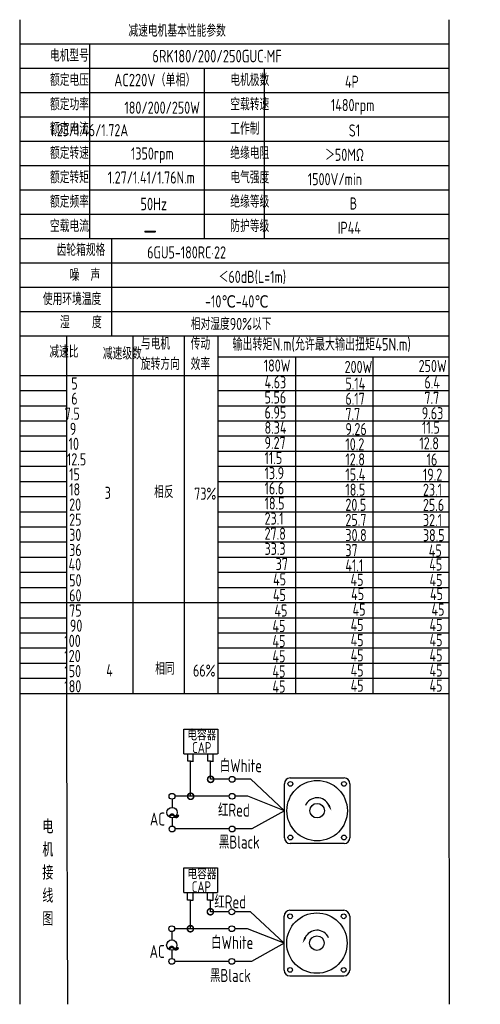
# Model space of a CAD drawing. Header units: inches. Extents: x 331 to 12887, y -474 to 4488.
# Tile 28 of 122: x 4298 to 4670, y -473 to 321. Entities that reach past the tile are written whole.
import ezdxf

# ---------------------------------------------------------------- set-up
doc = ezdxf.new("R2010")
doc.units = ezdxf.units.IN
doc.header["$LTSCALE"] = 10
doc.header["$MEASUREMENT"] = 0
for name, color, linetype in [('1轮廓实线层', 7, 'Continuous'), ('2细线层', 4, 'Continuous'), ('6文字层', 3, 'Continuous'), ('7标注层', 4, 'Continuous')]:
    doc.layers.add(name, color=color, linetype=linetype)
doc.styles.add('PC_TEXTSTYLE', font='isocp.shx', dxfattribs={"width": 0.8, "bigfont": 'HZFS.SHX'})

# ---------------------------------------------------------------- blocks, each defined once
blk = doc.blocks.new('_DotSmall')
at = {"color": 0, "linetype": 'ByBlock', "const_width": 0.5}
blk.add_lwpolyline([(-0.0625, 0, 1), (0.0625, 0, 1)], format="xyb", close=True, dxfattribs=at)

msp = doc.modelspace()

# ---------------------------------------------------------------- linework, layer by layer
at = {"layer": '1轮廓实线层'}
for p, q in [((4298.06804, 321.39463), (4298.06804, 112.71891)), ((4298.06804, 321.39463), (4298.06804, 105.41226)), ((4644.25158, 321.39463), (4644.25158, -237.262)), ((4298.06804, 108.25441), (4298.06804, -272.33846)), ((4298.06804, 100.79143), (4298.06804, -293.12767)), ((4298.06804, -218.36272), (4298.06804, -472.77713)), ((4298.06804, -237.262), (4298.06804, -472.77713)), ((4644.25158, -237.262), (4644.6417, -472.77712))]:
    msp.add_line(p, q, dxfattribs=at)
at = {"layer": '1轮廓实线层', "color": 4}
for p, q in [((4458.09721, 49.47942), (4644.25158, 49.47942)), ((4520.59725, 49.47943), (4520.59725, -222.01024)), ((4583.09725, 49.47943), (4583.09725, -222.01024)), ((4458.09721, 34.46552), (4511.74111, 34.46552))]:
    msp.add_line(p, q, dxfattribs=at)
at = {"layer": '2细线层'}
for p, q in [((4644.25158, 301.75987), (4298.06804, 301.75987)), ((4354.32825, 301.75987), (4354.32825, 144.68178)), ((4644.25158, 282.12511), (4298.06804, 282.12511)), ((4446.80532, 282.12511), (4446.80532, 144.68178)), ((4495.23569, 282.12511), (4495.23569, 144.68178)), ((4644.25158, 262.49034), (4298.06804, 262.49034)), ((4644.25158, 242.85558), (4298.06804, 242.85558)), ((4644.25158, 223.22082), (4298.06804, 223.22082)), ((4644.25158, 203.58606), (4298.06804, 203.58606)), ((4644.25158, 183.9513), (4298.06804, 183.9513)), ((4644.25158, 164.31654), (4298.06804, 164.31654)), ((4644.25158, 144.68178), (4298.06804, 144.68178)), ((4372.17791, 144.68178), (4372.17791, 66.14273)), ((4644.25158, 125.04702), (4298.06804, 125.04702)), ((4644.25158, 105.41226), (4298.06804, 105.41226)), ((4644.25158, 105.41226), (4298.06804, 105.41226)), ((4644.25158, 85.77749), (4298.06804, 85.77749)), ((4644.25158, 85.77749), (4298.06804, 85.77749)), ((4538.67207, 66.14273), (4298.06804, 66.14273)), ((4644.25158, 66.14273), (4298.06804, 66.14273)), ((4336.22588, -258.64965), (4336.22588, 66.14273)), ((4389.5476, -222.01025), (4389.5476, 66.14273)), ((4431.01333, -222.01024), (4431.01333, 66.14273)), ((4458.09721, -222.01025), (4458.09721, 66.14273)), ((4298.06804, 34.46552), (4644.25158, 34.46552)), ((4298.06804, 22.25239), (4336.22588, 22.25239)), ((4458.09721, 22.25239), (4644.25158, 22.25239)), ((4298.06804, 10.03926), (4336.22588, 10.03926)), ((4458.09721, 10.03926), (4644.25158, 10.03926)), ((4298.06804, -2.17387), (4336.22588, -2.17387)), ((4458.09721, -2.17387), (4644.25158, -2.17387)), ((4298.06804, -14.38701), (4336.22588, -14.38701)), ((4458.09721, -14.38701), (4644.25158, -14.38701)), ((4298.06804, -26.60014), (4336.22588, -26.60014)), ((4458.09721, -26.60014), (4644.25158, -26.60014)), ((4298.06804, -38.81327), (4336.22588, -38.81327)), ((4458.09721, -38.81327), (4644.25158, -38.81327)), ((4298.06804, -51.0264), (4336.22588, -51.0264)), ((4458.09721, -51.0264), (4644.25158, -51.0264)), ((4298.06804, -63.23953), (4336.22588, -63.23953)), ((4458.09721, -63.23953), (4644.25158, -63.23953)), ((4298.06804, -75.45267), (4336.22588, -75.45267)), ((4458.09721, -75.45267), (4644.25158, -75.45267)), ((4298.06804, -87.6658), (4336.22588, -87.6658)), ((4458.09721, -87.6658), (4644.25158, -87.6658)), ((4298.06804, -99.87893), (4336.22588, -99.87893)), ((4458.09721, -99.87893), (4644.25158, -99.87893)), ((4298.06804, -112.09206), (4336.22588, -112.09206)), ((4458.09721, -112.09206), (4644.25158, -112.09206)), ((4298.06804, -124.30519), (4336.22588, -124.30519)), ((4458.09721, -124.30519), (4644.25158, -124.30519)), ((4298.06804, -136.51833), (4336.22588, -136.51833)), ((4458.09721, -136.51833), (4644.25158, -136.51833)), ((4298.06804, -148.73146), (4458.09721, -148.73146)), ((4458.09721, -148.73146), (4644.25158, -148.73146)), ((4298.06804, -160.94459), (4336.22588, -160.94459)), ((4458.09721, -160.94459), (4644.25158, -160.94459)), ((4298.06804, -173.15772), (4336.22588, -173.15772)), ((4458.09721, -173.15772), (4644.25158, -173.15772)), ((4298.06804, -185.37085), (4336.22588, -185.37085)), ((4458.09721, -185.37085), (4644.25158, -185.37085)), ((4298.06804, -197.58399), (4336.22588, -197.58399)), ((4458.09721, -197.58399), (4644.25158, -197.58399)), ((4298.06804, -209.79712), (4336.22588, -209.79712)), ((4458.09721, -209.79712), (4644.25158, -209.79712)), ((4298.06804, -222.01025), (4336.22588, -222.01025)), ((4336.22588, -222.01025), (4644.25162, -222.01023)), ((4458.09721, -222.01025), (4644.25158, -222.01025)), ((4458.09724, -222.01023), (4644.25162, -222.01023)), ((4430.54544, -270.7724), (4430.54544, -250.74946)), ((4430.54544, -250.74946), (4457.79357, -250.74946)), ((4457.79357, -250.74946), (4457.79357, -270.7724)), ((4336.78954, -472.77712), (4336.22588, -258.64965)), ((4430.54544, -270.7724), (4457.68423, -270.7724)), ((4433.73978, -276.76511), (4433.73978, -270.7724)), ((4436.00394, -276.76511), (4433.73978, -276.76511)), ((4435.94035, -276.76511), (4438.2045, -276.76511)), ((4436.00394, -304.99605), (4436.00394, -276.76511)), ((4438.14091, -276.76511), (4438.14091, -270.7724)), ((4449.87574, -276.75091), (4449.87574, -270.7582)), ((4452.13989, -276.75091), (4449.87574, -276.75091)), ((4452.0763, -276.75091), (4454.34046, -276.75091)), ((4452.13989, -291.31047), (4452.13989, -276.69239)), ((4454.27687, -276.75091), (4454.27687, -270.7582)), ((4467.03969, -291.31047), (4452.13989, -291.31047)), ((4484.53469, -291.31047), (4471.75543, -291.31047)), ((4511.58906, -316.62049), (4484.53469, -291.31047)), ((4467.05064, -304.99605), (4436.00394, -304.99605)), ((4511.58906, -316.62049), (4485.35401, -331.35796)), ((4467.03969, -331.35796), (4423.41129, -331.35796)), ((4485.35401, -331.35796), (4471.75543, -331.35796)), ((4430.38809, -382.69068), (4430.38809, -362.66774)), ((4430.38809, -362.66774), (4457.63622, -362.66774)), ((4457.63622, -362.66774), (4457.63622, -382.69068)), ((4430.38809, -382.69068), (4457.52688, -382.69068)), ((4433.58243, -388.68339), (4433.58243, -382.69068)), ((4435.84659, -388.68339), (4433.58243, -388.68339)), ((4435.783, -411.80303), (4435.783, -388.68339)), ((4435.783, -388.68339), (4438.04715, -388.68339)), ((4437.98356, -388.68339), (4437.98356, -382.69068)), ((4449.71839, -388.66919), (4449.71839, -382.67648)), ((4451.98254, -388.66919), (4449.71839, -388.66919)), ((4451.91895, -388.66919), (4454.18311, -388.66919)), ((4451.91895, -398.11745), (4451.91895, -388.68127)), ((4454.11952, -388.66919), (4454.11952, -382.67648)), ((4466.81875, -398.11745), (4451.91895, -398.11745)), ((4484.31376, -398.11745), (4471.53449, -398.11745)), ((4511.36812, -423.42747), (4484.31376, -398.11745)), ((4466.8297, -411.80303), (4435.783, -411.80303)), ((4511.36812, -423.42747), (4485.13307, -438.16493)), ((4466.81875, -438.16493), (4423.19035, -438.16493)), ((4485.13307, -438.16493), (4471.53449, -438.16493)), ((4516.07312, -449.89311), (4559.59441, -449.89311))]:
    msp.add_line(p, q, dxfattribs=at)
at = {"layer": '2细线层', "color": 4}
for p, q in [((4516.29406, -290.15485), (4559.81535, -290.15485)), ((4511.58906, -338.38114), (4511.58906, -294.85985)), ((4564.52035, -294.85985), (4564.52035, -338.38114)), ((4559.81535, -343.08614), (4516.29406, -343.08614)), ((4518.22126, -343.08614), (4516.29406, -343.08614)), ((4516.07312, -396.96182), (4559.59441, -396.96182)), ((4511.36812, -445.18811), (4511.36812, -401.66682)), ((4564.29941, -401.66682), (4564.29941, -445.18811))]:
    msp.add_line(p, q, dxfattribs=at)
at = {"layer": '2细线层'}
for points in [[(4547.49321, -312.21924, 0, 0, 0), (4547.49321, -312.21924, 1.76438, 0, 0), (4549.6055, -316.74905, 0, 0, 0)], [(4528.39526, -419.02622, 0, 0, 0), (4528.39526, -419.02622, 1.76438, 0, 0), (4526.28298, -423.55602, 0, 0, 0)]]:
    msp.add_lwpolyline(points, format="xyseb", dxfattribs=at)
for centre in [(4469.39756, -291.31047), (4420.95049, -304.99605), (4469.40851, -304.99605), (4420.98938, -331.35796), (4469.39756, -331.35796), (4469.17662, -398.11745), (4420.72955, -411.80303), (4469.18757, -411.80303), (4420.76844, -438.16493), (4469.17662, -438.16493)]:
    msp.add_circle(centre, 2.35787, dxfattribs=at)
at = {"layer": '2细线层', "color": 4}
for centre, radius in [((4538.05471, -316.62049), 24.35769), ((4516.42959, -294.99538), 1.91141), ((4559.67982, -294.99538), 1.91141), ((4538.05471, -316.62049), 5.88125), ((4516.42959, -338.2456), 1.91141), ((4559.67982, -338.2456), 1.91141), ((4537.83377, -423.42747), 24.35769), ((4516.20866, -401.80236), 1.91141), ((4559.45888, -401.80236), 1.91141), ((4537.83377, -423.42747), 5.88125), ((4516.20866, -445.05258), 1.91141), ((4559.45888, -445.05258), 1.91141)]:
    msp.add_circle(centre, radius, dxfattribs=at)
for centre, start, end in [((4516.29406, -294.85985), 90, 180), ((4559.81535, -294.85985), 0, 90), ((4516.29406, -338.38114), 180, 270), ((4559.81535, -338.38114), 270, 0), ((4516.07312, -401.66682), 90, 180), ((4559.59441, -401.66682), 0, 90), ((4516.07312, -445.18811), 180, 270), ((4559.59441, -445.18811), 270, 0)]:
    msp.add_arc(centre, 4.705, start, end, dxfattribs=at)
at = {"layer": '2细线层'}
for centre in [(4538.05471, -316.62049), (4537.83377, -423.42747)]:
    msp.add_arc(centre, 10.41424, 25, 156.22351377, dxfattribs=at)
at = {"layer": '7标注层'}
for p, q in [((4420.97575, -307.35379), (4420.97996, -314.02889)), ((4436.00394, -304.99605), (4423.30836, -304.99605)), ((4482.11362, -304.99605), (4471.76638, -304.99605)), ((4511.58906, -316.62049), (4482.11362, -304.99605)), ((4420.98518, -322.32499), (4420.98938, -329.00009)), ((4435.783, -411.80303), (4423.08742, -411.80303)), ((4481.89269, -411.80303), (4471.54544, -411.80303)), ((4511.36812, -423.42747), (4481.89269, -411.80303)), ((4420.75481, -414.16076), (4420.75902, -420.83586)), ((4420.76424, -429.13196), (4420.76844, -435.80706))]:
    msp.add_line(p, q, dxfattribs=at)
for centre in [(4420.98257, -318.17694), (4420.76163, -424.98391)]:
    msp.add_circle(centre, 4.14805, dxfattribs=at)

# ---------------------------------------------------------------- block references
at = {"layer": '2细线层'}
for p, xscale, yscale, zscale, rotation in [((4452.13989, -291.31047), 9.936700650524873, 9.936700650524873, 9.936700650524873, 0.0552960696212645), ((4436.00394, -304.99605), 9.936700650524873, 9.936700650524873, 9.936700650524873, 0.0552960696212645), ((4451.91895, -398.11745), 9.93670065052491, 9.93670065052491, 9.93670065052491, 0.05529606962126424), ((4435.783, -411.80303), 9.93670065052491, 9.93670065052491, 9.93670065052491, 0.05529606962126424)]:
    msp.add_blockref('_DotSmall', p, dxfattribs=dict(at, xscale=xscale, yscale=yscale, zscale=zscale, rotation=rotation))

# ---------------------------------------------------------------- texts
at = {"layer": '6文字层', "style": 'PC_TEXTSTYLE'}
for s, insert, char_height, width, attachment_point in [('{\\C3;减速电机基本性能参数}', (4385.80797, 317.43095), 9.8173806, 114.5470827, 1), ('{\\C3;         电机型号 }', (4282.11192, 297.3699), 9.8173806, 114.5470827, 1), ('\\pi1.2095;{\\C3;      6RK180/200/250GUC·MF}', (4376.13168, 297.06039), 10.125695, 140.4563117, 1), ('{\\C3;         额定电压}', (4282.11192, 277.73514), 9.8173806, 114.5470827, 1), ('{\\C3;       AC220V（单相）}', (4341.91803, 277.77793), 10.125695, 118.1444291, 1), ('{\\C3;         电机极数}', (4427.58322, 277.73514), 9.8173806, 114.5470827, 1), ('{\\C3;         4P}', (4520.10703, 276.22815), 9.8173806, 114.5470827, 1), ('{\\C3;         额定功率}', (4282.11192, 258.10038), 9.8173806, 114.5470827, 1), ('{\\C3;             180/200/250W}', (4324.29031, 255.34605), 9.8016727, 127.912641, 1), ('{\\C3;         空载转速}', (4427.58322, 258.10038), 9.8173806, 114.5470827, 1), ('{\\C3;          1480rpm}', (4504.27065, 257.44582), 9.8173806, 114.5470827, 1), ('{\\C3;         额定电流}', (4282.11192, 238.46562), 9.8173806, 114.5470827, 1), ('{\\C3;         工作制}', (4427.58322, 238.46562), 9.8173806, 114.5470827, 1), ('{\\C3;              1.23/1.46/1.72A}', (4322.44015, 237.18553), 9.8016727, 114.3638074, 1), ('{\\C3;           S1}', (4514.1905, 236.95863), 9.8173806, 114.5470827, 1), ('{\\C3;         额定转速}', (4282.11192, 218.83086), 9.8173806, 114.5470827, 1), ('{\\C3;       1350rpm}', (4356.48975, 218.34894), 9.8016727, 114.3638074, 1), ('{\\C3;         绝缘电阻}', (4427.58322, 218.83086), 9.8173806, 114.5470827, 1), ('{\\C3;       ＞50MΩ}', (4513.08116, 217.32387), 9.8173806, 114.5470827, 1), ('{\\C3;         额定转矩}', (4282.11192, 199.1961), 9.8173806, 114.5470827, 1), ('{\\C3;       1.27/1.41/1.76N.m}', (4337.72233, 199.00148), 9.8016727, 114.3638074, 1), ('{\\C3;         电气强度}', (4427.58322, 199.1961), 9.8173806, 114.5470827, 1), ('{\\C3;  1500V/min}', (4521.5156, 197.68911), 9.8173806, 114.5470827, 1), ('{\\C3;         额定频率}', (4282.11192, 179.56134), 9.8173806, 114.5470827, 1), ('{\\C3;        50Hz}', (4358.39192, 177.79803), 10.125695, 118.1444291, 1), ('{\\C3;         绝缘等级}', (4427.58322, 179.56134), 9.8173806, 114.5470827, 1), ('{\\C3;          B}', (4519.36745, 178.05435), 9.8173806, 114.5470827, 1), ('{\\C3;         空载电流}', (4282.11192, 159.92657), 9.8173806, 114.5470827, 1), ('{\\C3;         防护等级}', (4427.58322, 159.92657), 9.8173806, 114.5470827, 1), ('{\\C3;        \\H1.6708x;—}', (4361.83751, 160.36841), 9.8173806, 114.5470827, 1), ('{\\C3;         IP44}', (4514.1905, 158.41959), 9.8173806, 114.5470827, 1), ('{\\C3;              齿轮箱规格}', (4264.99205, 140.64265), 9.8173806, 114.5470827, 1), ('{\\C3;             6GU5-180RC·22}', (4400.91351, 138.59242), 9.8173806, 114.5470827, 1), ('{\\C3;              噪  声}', (4275.46464, 120.39806), 9.8173806, 114.5470827, 1), ('{\\C3;              ＜60dB(L=1m)}', (4395.74725, 118.89754), 9.8173806, 114.5470827, 1), ('{\\C3;       使用环境温度}', (4285.33285, 101.02229), 9.8173806, 114.5470827, 1), ('{\\C3;       -10℃-40℃}', (4416.18876, 99.07043), 9.8173806, 114.5470827, 1), ('{\\C3;           湿    度}', (4281.20408, 82.32252), 9.8173806, 114.5470827, 1), ('{\\C3;      相对湿度90%以下}', (4409.16289, 80.9242), 9.8173806, 114.5470827, 1), ('{\\C3;与电机\\P旋转方向}', (4395.84328, 65.07492), 9.817381, 114.5470827, 1), ('{\\C3;传动\\P效率}', (4436.02609, 64.97205), 9.817381, 114.5470827, 1), ('{\\C3;输出转矩N.m(允许最大输出扭矩45N.m)}', (4469.69765, 64.58893), 10.125695, 176.1418605, 1), ('{\\C3;              减速比}', (4259.15173, 58.51708), 9.8173806, 114.5470827, 1), ('{\\C3;              减速级数}', (4302.3117, 57.09312), 9.8173806, 114.5470827, 1), ('{\\C3;                180W}', (4423.13403, 47.3293), 9.8173806, 114.5470827, 1), ('{\\C3;                200W}', (4488.34287, 46.22061), 9.8173806, 114.5470827, 1), ('{\\C3;                250W}', (4548.04778, 46.99559), 9.8173806, 114.5470827, 1), ('{\\C3;                   5}', (4254.39596, 32.92266), 9.8173806, 114.5470827, 1), ('{\\C3;                4.63}', (4423.77351, 33.8439), 9.8173806, 114.5470827, 1), ('{\\C3;                5.14}', (4488.98235, 32.73521), 9.8173806, 114.5470827, 1), ('{\\C3;                6.4}', (4552.73558, 33.72308), 9.8173806, 114.5470827, 1), ('{\\C3;                   6}', (4254.39596, 20.70952), 9.8173806, 114.5470827, 1), ('{\\C3;                5.56}', (4423.77351, 21.63077), 9.8173806, 114.5470827, 1), ('{\\C3;                6.17}', (4488.98235, 20.52208), 9.8173806, 114.5470827, 1), ('{\\C3;                7.7}', (4552.73558, 21.2971), 9.8173806, 114.5470827, 1), ('{\\C3;                  7.5}', (4253.53449, 8.49639), 9.8173806, 114.5470827, 1), ('{\\C3;                6.95}', (4423.77351, 9.41763), 9.8173806, 114.5470827, 1), ('{\\C3;                7.7}', (4488.98235, 8.30895), 9.8173806, 114.5470827, 1), ('{\\C3;                9.63}', (4550.60486, 8.87105), 9.8173806, 114.5470827, 1), ('{\\C3;                  9}', (4257.67055, -3.71674), 9.8173806, 114.5470827, 1), ('{\\C3;                8.34}', (4423.77351, -2.7955), 9.8173806, 114.5470827, 1), ('{\\C3;                9.26}', (4488.98235, -3.90418), 9.8173806, 114.5470827, 1), ('{\\C3;                11.5}', (4550.81798, -2.70343), 9.8173806, 114.5470827, 1), ('{\\C3;                   10}', (4252.21155, -15.78207), 9.8173806, 114.5470827, 1), ('{\\C3;                9.27}', (4423.77351, -15.00863), 9.8173806, 114.5470827, 1), ('{\\C3;                12.8}', (4548.68726, -15.34233), 9.8173806, 114.5470827, 1), ('{\\C3;                10.2}', (4488.98235, -16.11732), 9.8173806, 114.5470827, 1), ('{\\C3;                   12.5}', (4250.84551, -28.29517), 9.8173806, 114.5470827, 1), ('{\\C3;                11.5}', (4423.77351, -27.22176), 9.8173806, 114.5470827, 1), ('{\\C3;                12.8}', (4488.98235, -28.33045), 9.8173806, 114.5470827, 1), ('{\\C3;                16}', (4554.51205, -28.41767), 9.8173806, 114.5470827, 1), ('{\\C3;                13.9}', (4423.77351, -39.43489), 9.8173806, 114.5470827, 1), ('{\\C3;                   15}', (4252.67303, -40.35614), 9.8173806, 114.5470827, 1), ('{\\C3;                15.4}', (4488.98235, -40.54358), 9.8173806, 114.5470827, 1), ('{\\C3;                19.2}', (4551.53566, -40.64429), 9.8173806, 114.5470827, 1), ('{\\C3;                   18}', (4252.67303, -52.56927), 9.8173806, 114.5470827, 1), ('{\\C3;     3}', (4344.22005, -55.30472), 9.8173806, 114.5470827, 1), ('{\\C3;     相反}', (4384.09087, -54.60833), 9.8173806, 114.5470827, 1), ('{\\C3;                16.6}', (4423.77351, -51.64803), 9.8173806, 114.5470827, 1), ('{\\C3;                18.5}', (4488.98235, -52.75671), 9.8173806, 114.5470827, 1), ('{\\C3;                23.1}', (4551.53566, -52.85742), 9.8173806, 114.5470827, 1), ('{\\C3;  73%}', (4429.84756, -55.97743), 9.8173806, 114.5470827, 1), ('{\\C3;                   20}', (4252.67303, -64.7824), 9.8173806, 114.5470827, 1), ('{\\C3;                18.5}', (4423.77351, -63.86116), 9.8173806, 114.5470827, 1), ('{\\C3;                20.5}', (4488.98235, -64.96984), 9.8173806, 114.5470827, 1), ('{\\C3;                25.6}', (4551.53566, -65.07055), 9.8173806, 114.5470827, 1), ('{\\C3;                   25}', (4252.67303, -76.99553), 9.8173806, 114.5470827, 1), ('{\\C3;                23.1}', (4423.77351, -76.07429), 9.8173806, 114.5470827, 1), ('{\\C3;                25.7}', (4488.98235, -77.18298), 9.8173806, 114.5470827, 1), ('{\\C3;                32.1}', (4551.53566, -77.28369), 9.8173806, 114.5470827, 1), ('{\\C3;                   30}', (4252.67303, -89.20866), 9.8173806, 114.5470827, 1), ('{\\C3;                27.8}', (4423.77351, -88.28742), 9.8173806, 114.5470827, 1), ('{\\C3;                30.8}', (4488.98235, -89.39611), 9.8173806, 114.5470827, 1), ('{\\C3;                38.5}', (4551.53566, -89.49682), 9.8173806, 114.5470827, 1), ('{\\C3;                   36}', (4252.67303, -101.4218), 9.8173806, 114.5470827, 1), ('{\\C3;                33.3}', (4423.77351, -100.50055), 9.8173806, 114.5470827, 1), ('{\\C3;                37}', (4488.98235, -101.60924), 9.8173806, 114.5470827, 1), ('{\\C3;                45}', (4556.27806, -101.90272), 9.8173806, 114.5470827, 1), ('{\\C3;                   40}', (4252.22377, -113.09064), 9.8173806, 114.5470827, 1), ('{\\C3;                  37}', (4423.77351, -112.71369), 9.8173806, 114.5470827, 1), ('{\\C3;                41.1}', (4488.98235, -113.82237), 9.8173806, 114.5470827, 1), ('{\\C3;                45}', (4556.68135, -113.07694), 9.8173806, 114.5470827, 1), ('{\\C3;                   50}', (4252.67303, -125.84806), 9.8173806, 114.5470827, 1), ('{\\C3;                45}', (4430.67534, -125.11837), 9.8173806, 114.5470827, 1), ('{\\C3;                45}', (4493.10484, -125.51646), 9.8173806, 114.5470827, 1), ('{\\C3;                45}', (4556.862, -125.74012), 9.8173806, 114.5470827, 1), ('{\\C3;                   60}', (4252.67303, -138.06119), 9.8173806, 114.5470827, 1), ('{\\C3;                45}', (4430.56366, -137.70737), 9.8173806, 114.5470827, 1), ('{\\C3;                45}', (4493.62892, -136.91434), 9.8173806, 114.5470827, 1), ('{\\C3;                45}', (4557.26528, -136.91434), 9.8173806, 114.5470827, 1), ('{\\C3;                   75}', (4252.67303, -150.27432), 9.8173806, 114.5470827, 1), ('{\\C3;                 45}', (4427.24205, -150.26633), 9.8173806, 114.5470827, 1), ('{\\C3;                 45}', (4490.3073, -149.4733), 9.8173806, 114.5470827, 1), ('{\\C3;                 45}', (4553.94367, -149.4733), 9.8173806, 114.5470827, 1), ('{\\C3;                   90}', (4253.27907, -162.48746), 9.8173806, 114.5470827, 1), ('{\\C3;                45}', (4430.14723, -162.74473), 9.8173806, 114.5470827, 1), ('{\\C3;                45}', (4493.21249, -161.9517), 9.8173806, 114.5470827, 1), ('{\\C3;                45}', (4556.84885, -161.9517), 9.8173806, 114.5470827, 1), ('{\\C3;                  100}', (4253.27907, -174.70059), 9.8173806, 114.5470827, 1), ('{\\C3;                45}', (4493.21249, -174.16483), 9.8173806, 114.5470827, 1), ('{\\C3;                45}', (4556.84885, -174.16483), 9.8173806, 114.5470827, 1), ('{\\C3;                45}', (4430.14723, -174.95786), 9.8173806, 114.5470827, 1), ('{\\C3;                  120}', (4253.27907, -186.91372), 9.8173806, 114.5470827, 1), ('{\\C3;                45}', (4430.14456, -187.17099), 9.8173806, 114.5470827, 1), ('{\\C3;                45}', (4493.20981, -186.37797), 9.8173806, 114.5470827, 1), ('{\\C3;                45}', (4556.84618, -186.37797), 9.8173806, 114.5470827, 1), ('{\\C3;     4}', (4345.44575, -198.46119), 9.8173806, 114.5470827, 1), ('{\\C3;     相同}', (4384.91388, -197.14794), 9.8173806, 114.5470827, 1), ('{\\C3;   66%}', (4424.41863, -198.67119), 9.8173806, 114.5470827, 1), ('{\\C3;                  150}', (4253.27907, -199.12685), 9.8173806, 114.5470827, 1), ('{\\C3;                45}', (4430.14456, -199.38413), 9.8173806, 114.5470827, 1), ('{\\C3;                45}', (4493.20981, -198.5911), 9.8173806, 114.5470827, 1), ('{\\C3;                45}', (4556.84618, -198.5911), 9.8173806, 114.5470827, 1), ('{\\C3;                  180}', (4253.27907, -211.33998), 9.8173806, 114.5470827, 1), ('{\\C3;                45}', (4430.14456, -211.59726), 9.8173806, 114.5470827, 1), ('{\\C3;                45}', (4493.20981, -210.80423), 9.8173806, 114.5470827, 1), ('{\\C3;                45}', (4556.84618, -210.80423), 9.8173806, 114.5470827, 1), ('\\pi1.1505;电容器', (4432.20365, -251.16371), 8.823799, 47.4437164, 1), ('\\pi5.9929;CAP', (4431.21534, -261.28741), 8.823799, 27.1387881, 1), ('白White', (4459.54578, -275.06205), 10.482673, 36.1201727, 1), ('\\pi0.16814;红Red', (4457.93522, -310.89511), 10.4826732, 26.8098005, 1), ('{\\C3;     电\\P     机\\P     接\\P     线\\P     图}', (4308.03376, -323.85088), 11.1561143, 219.7779631, 2), ('\\pi0.21555;~', (4417.23607, -310.6468), 21.1982947, 7.2145549, 1), ('\\pi3.9784;AC', (4399.12269, -318.10074), 10.4826732, 18.8587397, 1), ('黑Black', (4458.79606, -336.67573), 10.482673, 37.5739989, 1), ('\\pi1.1505;电容器', (4432.3086, -363.12925), 8.823799, 40.8315218, 1), ('\\pi5.9929;CAP', (4430.9124, -373.5961), 8.823799, 27.1387881, 1), ('\\pi0.16814;红Red', (4454.96615, -384.95518), 10.4826732, 26.8098005, 1), ('白White', (4452.53994, -417.68745), 10.482673, 40.5996445, 1), ('\\pi0.21555;~', (4417.01513, -417.45377), 21.1982947, 7.2145549, 1), ('\\pi3.9784;AC', (4398.90175, -424.90771), 10.4826732, 18.8587397, 1), ('黑Black', (4451.63821, -444.28396), 10.482673, 39.3738744, 1)]:
    msp.add_mtext(s, dxfattribs=dict(at, insert=insert, char_height=char_height, width=width, attachment_point=attachment_point))

doc.saveas('drawing.dxf')
